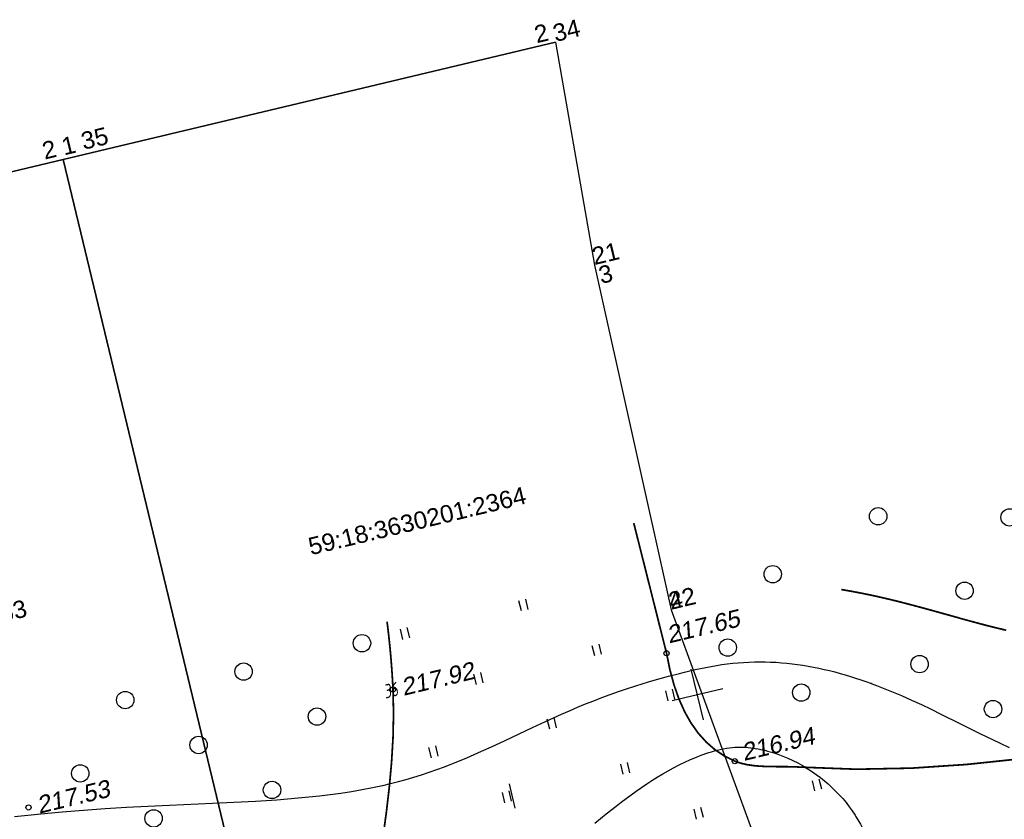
# Model space of a CAD drawing. Header units: millimetres. Extents: x -10 to 1169, y 1 to 1686.
# Tile 97 of 224: x 844 to 901, y 178 to 224. Entities that reach past the tile are written whole.
import ezdxf
from ezdxf.enums import TextEntityAlignment as Align

# ---------------------------------------------------------------- set-up
doc = ezdxf.new("R2010")
doc.units = ezdxf.units.MM
doc.linetypes.add('AHIDDEN1', pattern=[2, 0.5, -1.5])
for name, color, linetype in [('CONTURS', 7, 'Continuous'), ('COORDS', 7, 'Continuous'), ('GPR_PICK', 7, 'Continuous'), ('IZOLINES', 32, 'Continuous'), ('PDIGIT', 170, 'Continuous'), ('PICKETS', 7, 'Continuous'), ('УЧАСТКИ', 7, 'Continuous')]:
    doc.layers.add(name, color=color, linetype=linetype)
doc.styles.add('GPR', font='isocpeui.ttf', dxfattribs={"width": 0.8})
doc.styles.get("Standard").update_dxf_attribs({"font": 'arial.ttf'})

# ---------------------------------------------------------------- blocks, each defined once
blk = doc.blocks.new('372')
at = {"layer": 'CONTURS'}
blk.add_circle((0, 0), 1, dxfattribs=at)
blk = doc.blocks.new('401')
at = {"layer": 'CONTURS'}
for p, q in [((0, 0), (0, 1.2)), ((0.8, 0), (0.8, 1.2))]:
    blk.add_line(p, q, dxfattribs=at)

msp = doc.modelspace()

# ---------------------------------------------------------------- linework, layer by layer
msp.add_line((872.51293, 178.84745), (872.18007, 180.23365))
at = {"layer": 'CONTURS', "linetype": 'AHIDDEN1', "const_width": 0.1}
msp.add_lwpolyline([(881.21104, 187.75249), (879.32655, 195.2359)], dxfattribs=at)
at = {"layer": 'CONTURS', "linetype": 'AHIDDEN1', "const_width": 0.1, "flags": 128}
for points in [[(891.42967, 181.10622), (892.12755, 181.08002), (895.3033, 181.1423), (898.47837, 181.35586), (901.65263, 181.69052), (904.82596, 182.11607), (907.99825, 182.60231), (911.16936, 183.11902), (914.33919, 183.63602), (917.50761, 184.1231), (920.6745, 184.55006), (923.24271, 184.87791), (925.80834, 185.22887), (928.37213, 185.59595), (930.93486, 185.97218), (933.49726, 186.35057), (936.0601, 186.72414), (938.62414, 187.08592), (941.19012, 187.42891), (943.75881, 187.74614), (946.33097, 188.03064), (948.92135, 188.2804), (951.51486, 188.4992), (954.11089, 188.69319), (956.70883, 188.86849), (959.30809, 189.03124), (961.90807, 189.18758), (964.50814, 189.34365), (967.10773, 189.50557), (969.70621, 189.6795), (972.30299, 189.87157), (974.2583, 190.02571), (976.21344, 190.18201), (978.16842, 190.34049), (980.12323, 190.50113), (982.07787, 190.66393), (984.03234, 190.8289), (985.98665, 190.99604), (987.94079, 191.16534), (989.89476, 191.33681), (991.84856, 191.51044)], [(735.59385, 146.608), (738.63012, 147.4434), (741.67189, 148.24754), (744.71915, 149.0204), (747.77191, 149.762), (750.83016, 150.47233), (753.89392, 151.15139), (756.96316, 151.79919), (760.03791, 152.41571), (763.11815, 153.00097), (766.20389, 153.55496), (769.12387, 154.02755), (772.05434, 154.43898), (774.99289, 154.80353), (777.93713, 155.13548), (780.88466, 155.44912), (783.8331, 155.75873), (786.78005, 156.0786), (789.72312, 156.42302), (792.65992, 156.80626), (795.58804, 157.24262), (797.82501, 157.61558), (800.05796, 158.01396), (802.28785, 158.43185), (804.51561, 158.86332), (806.7422, 159.30245), (808.96854, 159.74332), (811.19559, 160.18003), (813.42428, 160.60664), (815.65557, 161.01725), (817.89039, 161.40593), (821.01202, 161.90587), (824.14031, 162.36535), (827.27351, 162.79495), (830.40989, 163.20525), (833.5477, 163.60684), (836.68519, 164.0103), (839.82061, 164.42621), (842.95222, 164.86516), (846.07827, 165.33772), (849.19702, 165.85448), (850.73686, 166.02299), (852.33338, 166.38179), (854.08355, 166.52755), (855.93496, 166.53749), (857.62453, 166.55431), (859.25092, 166.73897), (860.52155, 166.97546), (861.84672, 167.27078), (862.86634, 167.7901), (863.65012, 168.58862), (863.73199, 168.8615), (863.79867, 169.14922), (863.85275, 169.44917), (863.89682, 169.75875), (863.93348, 170.07534), (863.96531, 170.39634), (863.99492, 170.71915), (864.02488, 171.04114), (864.0578, 171.35972), (864.09626, 171.67228), (864.29495, 173.06658), (864.50485, 174.46283), (864.71676, 175.86074), (864.92149, 177.26), (865.10985, 178.6603), (865.27264, 180.06135), (865.40068, 181.46283), (865.48476, 182.86446), (865.5157, 184.26592), (865.48431, 185.66691), (865.46447, 186.05658), (865.44147, 186.44627), (865.4153, 186.83598), (865.38597, 187.22571), (865.35347, 187.61546), (865.31781, 188.00523), (865.27898, 188.39501), (865.23699, 188.78482), (865.19183, 189.17464), (865.14352, 189.56448)], [(881.21104, 187.75249), (881.4036, 186.803), (881.64074, 185.92653), (881.92246, 185.12305), (882.24875, 184.39258), (882.61962, 183.73511), (883.03506, 183.15064), (883.49507, 182.63918), (883.99966, 182.20072), (884.54882, 181.83526), (885.14256, 181.5428), (885.47456, 181.42769), (885.82708, 181.34505), (886.1965, 181.28945), (886.5792, 181.25542), (886.97155, 181.23753), (887.36992, 181.23031), (887.7707, 181.22833), (888.17026, 181.22612), (888.56498, 181.21825), (888.95122, 181.19925), (891.42967, 181.10622)]]:
    msp.add_lwpolyline(points, dxfattribs=at)
at = {"layer": 'COORDS', "lineweight": -2}
for p, q in [((883.33571, 183.92374), (882.63526, 186.84082)), ((881.52695, 185.03206), (884.44403, 185.73251))]:
    msp.add_line(p, q, dxfattribs=at)
at = {"layer": 'IZOLINES', "const_width": 0.1}
msp.add_lwpolyline([(891.25915, 191.4131), (891.78704, 191.32314), (892.31341, 191.22486), (892.78627, 191.12956), (893.23969, 191.03232), (893.23456, 191.03343), (893.61996, 190.94664), (894.00456, 190.85642), (894.3884, 190.76308), (894.77153, 190.66692), (895.53593, 190.46741), (896.29834, 190.26052), (897.0595, 190.04911), (898.58155, 189.62532), (899.08287, 189.48938), (899.08425, 189.48901), (899.087, 189.48827), (899.08455, 189.48918), (899.49656, 189.37993), (899.9094, 189.27389), (900.32314, 189.17146), (900.7379, 189.07334)], dxfattribs=at)
at = {"layer": 'IZOLINES'}
for points in [[(843.72727, 178.35614), (844.6872, 178.45195), (844.68764, 178.452), (844.68765, 178.45196), (845.23499, 178.50618), (845.23535, 178.50622), (845.23475, 178.50655), (846.46569, 178.6223), (847.6976, 178.72666), (848.93051, 178.81777), (850.16426, 178.89604), (851.39863, 178.96314), (852.63342, 179.02176), (855.10348, 179.12811), (856.33836, 179.18456), (857.57277, 179.24969), (858.18969, 179.28718), (858.80632, 179.32889), (859.42258, 179.37556), (860.03836, 179.42797), (860.65351, 179.48695), (861.26787, 179.55336), (861.88122, 179.62812), (862.49331, 179.71215), (863.10383, 179.80643), (863.71243, 179.91189), (864.29973, 180.02556), (864.88998, 180.15255), (864.89213, 180.15304), (864.89641, 180.15401), (864.89207, 180.15249), (865.34316, 180.25929), (865.7924, 180.37341), (866.23949, 180.49548), (866.68427, 180.62552), (867.1266, 180.76347), (867.5664, 180.90914), (868.00361, 181.06225), (868.43823, 181.22241), (868.87033, 181.38917), (869.30002, 181.56197), (869.72744, 181.74021), (870.15281, 181.92327), (870.57636, 182.11046), (871.14333, 182.36742), (871.14122, 182.36658), (871.93002, 182.73273), (873.50328, 183.47436), (874.25542, 183.82472), (874.25854, 183.82616), (874.25854, 183.82616), (874.25854, 183.82616), (874.25854, 183.82616), (874.25854, 183.82616), (874.25855, 183.82616), (874.25855, 183.82617), (874.25834, 183.8262), (874.7156, 184.0353), (875.17423, 184.24135), (875.63453, 184.44361), (876.09671, 184.64148), (876.56095, 184.8344), (877.02738, 185.02188), (877.49611, 185.20347), (877.96718, 185.37878), (878.44061, 185.54752), (878.91635, 185.70951), (879.3943, 185.86471), (879.87433, 186.01326), (880.3562, 186.1556), (880.83963, 186.29252), (881.32427, 186.425), (881.94649, 186.58893), (881.94754, 186.58921), (881.94758, 186.58914), (882.2505, 186.66592), (882.55408, 186.73998), (882.85842, 186.81076), (883.16362, 186.87767), (883.46972, 186.94019), (883.77674, 186.99788), (884.08465, 187.05034), (884.39341, 187.09729), (884.70296, 187.13846), (885.0132, 187.17365), (885.32402, 187.20271), (885.63532, 187.22551), (885.94697, 187.24197), (886.25884, 187.25205), (886.57081, 187.25574), (886.88273, 187.25304), (887.19449, 187.24399), (887.50596, 187.22864), (887.81701, 187.20708), (888.12753, 187.1794), (888.43741, 187.14571), (888.74655, 187.10612), (889.05486, 187.06078), (889.36226, 187.00983), (889.66866, 186.95341), (889.97401, 186.89169), (890.04416, 186.87628)], [(890.04416, 186.87628), (890.27823, 186.82483), (890.58129, 186.753), (890.88314, 186.67636), (891.18375, 186.5951), (891.4831, 186.50939), (891.78117, 186.41941), (892.07795, 186.32533), (892.37344, 186.22735), (892.66764, 186.12562), (892.98536, 186.01126), (892.98397, 186.01209), (893.27659, 185.90247), (893.56809, 185.78992), (893.85839, 185.67434), (894.14752, 185.55591), (894.72246, 185.31126), (895.29331, 185.05736), (895.86058, 184.79563), (896.4248, 184.52747), (896.98659, 184.25427), (898.1055, 183.69843), (899.22294, 183.13966), (900.34498, 182.59036), (900.90973, 182.32354)], [(877.07958, 177.97234), (877.73971, 178.51423), (877.74164, 178.51578), (877.74164, 178.51579), (877.74164, 178.51579), (877.74165, 178.51579), (877.74227, 178.51542), (878.309, 178.96526), (878.59582, 179.18574), (878.88503, 179.40304), (879.17679, 179.61686), (879.47126, 179.8269), (879.76858, 180.03284), (880.06887, 180.23436), (880.37226, 180.43114), (880.67885, 180.62279), (880.98876, 180.80895), (881.3021, 180.98916), (881.61899, 181.16295), (881.93953, 181.32973), (882.26386, 181.48884), (882.59211, 181.63946), (882.92442, 181.7806), (883.10959, 181.854), (883.30389, 181.92674), (883.30703, 181.92788), (883.30703, 181.92788), (883.30703, 181.92788), (883.30704, 181.92788), (883.30705, 181.92789), (883.30728, 181.92783), (883.46955, 181.98514), (883.63287, 182.0393), (883.79721, 182.0902), (883.96257, 182.13756), (884.12894, 182.18111), (884.29629, 182.22051), (884.46459, 182.25539), (884.66733, 182.29065), (884.66892, 182.2909), (884.66893, 182.2909), (884.66893, 182.2909), (884.66893, 182.2909), (884.66893, 182.2909), (884.66894, 182.2909), (884.66894, 182.29088), (884.82241, 182.31234), (884.97641, 182.32912), (885.1308, 182.34107), (885.28543, 182.34809), (885.44016, 182.35024), (885.59482, 182.34762), (885.74929, 182.34044), (885.90345, 182.32889), (886.0572, 182.31319), (886.21045, 182.29352), (886.4097, 182.26217), (886.40653, 182.26322), (886.56005, 182.23431), (886.71293, 182.20236), (886.86503, 182.16702), (887.01631, 182.1284), (887.3161, 182.04175), (887.61198, 181.94316), (887.90367, 181.83325), (888.19089, 181.71255), (888.47339, 181.58152), (888.75091, 181.44057), (889.0232, 181.29007), (889.29003, 181.13034), (889.55113, 180.96166), (889.80625, 180.7843), (890.05513, 180.59849), (890.29215, 180.40884), (890.49933, 180.23209), (890.49473, 180.23692), (890.71611, 180.03514), (890.93097, 179.8266), (891.13856, 179.61101), (891.33855, 179.38851), (891.53053, 179.15926), (891.71411, 178.92341), (891.88885, 178.68112), (892.05428, 178.43257), (892.08291, 178.38572)], [(892.08291, 178.38572), (892.2099, 178.17797), (892.35519, 177.91754), (892.48962, 177.65154), (892.61262, 177.3803), (892.72364, 177.10416), (892.8221, 176.82355), (892.90745, 176.53892), (892.97918, 176.25081), (893.03678, 175.95983), (893.07985, 175.66662), (893.10801, 175.37188), (893.12098, 175.07639), (893.11858, 174.78092), (893.10074, 174.48628), (893.07457, 174.2559)]]:
    msp.add_lwpolyline(points, dxfattribs=at)
at = {"layer": 'PICKETS', "color": 7, "lineweight": -2}
for centre in [(881.21104, 187.75249), (865.48431, 185.66691), (885.14256, 181.5428), (844.53278, 178.8846)]:
    msp.add_circle(centre, 0.15, dxfattribs=at)
at = {"layer": 'УЧАСТКИ', "color": 6, "linetype": 'Continuous', "lineweight": -2}
for p, q in [((874.81937, 222.90266), (846.52406, 216.14951)), ((846.52406, 216.14951), (874.81937, 222.90266)), ((874.81937, 222.90266), (877.06705, 210.07285)), ((846.52406, 216.14951), (818.30654, 209.41503)), ((818.30654, 209.41503), (846.52406, 216.14951)), ((846.52406, 216.14951), (858.04803, 168.32843)), ((858.04803, 168.32843), (846.52406, 216.14951)), ((877.06705, 210.07285), (881.46879, 190.24249)), ((877.06705, 210.07285), (881.46879, 190.24249)), ((881.46879, 190.24249), (887.22399, 174.58343)), ((881.46879, 190.24249), (887.22399, 174.58343))]:
    msp.add_line(p, q, dxfattribs=at)

# ---------------------------------------------------------------- block references
at = {"layer": 'CONTURS', "lineweight": -2, "xscale": 0.4999999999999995, "yscale": 0.4999999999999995, "zscale": 0.4999999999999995, "rotation": 13.50227474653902}
for name, p in [('372', (893.37694, 195.62679)), ('372', (900.93204, 195.56491)), ('372', (887.31899, 192.29614)), ('372', (898.34597, 191.34446)), ('401', (872.8632, 190.18137)), ('401', (866.05668, 188.54698)), ('372', (863.70156, 188.32865)), ('372', (884.73292, 188.07568)), ('401', (877.08366, 187.5953)), ('372', (895.7599, 187.124)), ('372', (856.89504, 186.69426)), ('401', (870.27714, 185.96091)), ('401', (881.30412, 185.00923)), ('372', (888.95337, 185.48961)), ('372', (850.08851, 185.05987)), ('372', (899.98036, 184.53793)), ('372', (861.11549, 184.10819)), ('401', (874.49759, 183.37484)), ('372', (854.30897, 182.4738)), ('401', (867.69107, 181.74045)), ('372', (847.50244, 180.83941)), ('401', (878.71805, 180.78877)), ('372', (858.52943, 179.88773)), ('401', (889.74503, 179.83709)), ('401', (871.91152, 179.15439)), ('401', (882.9385, 178.2027)), ('372', (851.7229, 178.25335))]:
    msp.add_blockref(name, p, dxfattribs=at)

# ---------------------------------------------------------------- texts
at = {"layer": 'GPR_PICK', "style": 'GPR', "width": 0.7}
msp.add_text('36', height=0.8, rotation=13.502275, dxfattribs=at).set_placement((865.43614, 185.22801), align=Align.CENTER)
at = {"layer": 'PDIGIT', "color": 7, "lineweight": -2, "oblique": 10}
for s, p in [('217.65', (881.35066, 188.31215)), ('217.92', (866.08723, 185.29747)), ('216.94', (885.65464, 181.55169)), ('217.53', (845.13571, 178.51516))]:
    msp.add_text(s, height=1, rotation=13.502275, dxfattribs=at).set_placement(p)
at = {"layer": 'УЧАСТКИ', "color": 6, "lineweight": -2}
for s, p in [('34', (874.81937, 222.90266)), ('2', (873.74975, 222.82935)), ('35', (847.69117, 216.69641)), ('1', (846.5741, 216.38043)), ('2', (845.45703, 216.13879)), ('21', (877.06705, 210.07285)), ('3', (877.44789, 208.98426)), ('22', (881.46879, 190.24249)), ('4', (881.46879, 190.24249))]:
    msp.add_text(s, height=1, rotation=13.502275, dxfattribs=at).set_placement(p)
for s, p in [('59:18:3630201:2364', (866.87403, 195.36647)), ('59:18:3630201:2363', (838.17242, 188.87056))]:
    msp.add_text(s, height=1, rotation=13.502275, dxfattribs=at).set_placement(p, align=Align.MIDDLE_CENTER)

doc.saveas('drawing.dxf')
